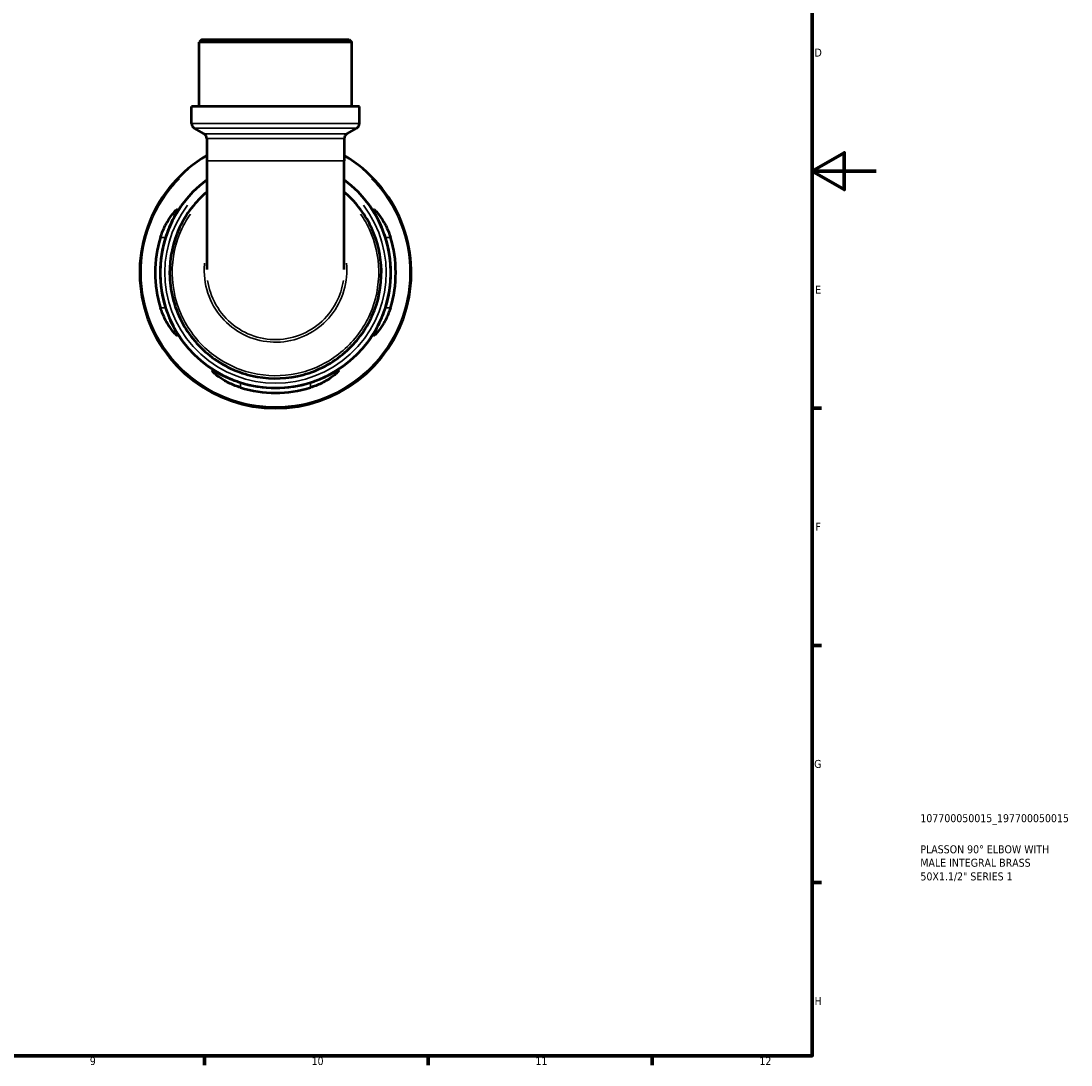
# Model space of a CAD drawing. Header units: millimetres. Extents: x 0 to 902, y 0 to 823.
# Tile 5 of 6: x 573 to 902, y 17 to 344. Entities that reach past the tile are written whole.
import ezdxf

# ---------------------------------------------------------------- set-up
doc = ezdxf.new("R2010")
doc.units = ezdxf.units.MM
for name, color, linetype, lineweight in [('Border (ISO)', 7, 'Continuous', 70), ('Title (ISO)', 7, 'Continuous', 50), ('Visible (ISO)', 7, 'Continuous', 50), ('Visible Narrow (ISO)', 7, 'Continuous', 35)]:
    doc.layers.add(name, color=color, linetype=linetype, lineweight=lineweight)
doc.styles.add('Note Text (ISO)', font='tahoma.ttf')

# ---------------------------------------------------------------- blocks, each defined once
blk = doc.blocks.new('Borders Default Border')
at = {"layer": 'Border (ISO)'}
for p, q in [((821, 222.75), (823.9, 222.75)), ((821, 148.5), (823.9, 148.5)), ((821, 74.25), (823.9, 74.25)), ((630.75, 20), (630.75, 17.1)), ((700.83, 20), (700.83, 17.1)), ((770.92, 20), (770.92, 17.1))]:
    blk.add_line(p, q, dxfattribs=at)
at = {"layer": 'Border (ISO)', "flags": 128}
for points in [[(20, 20), (20, 574), (821, 574), (821, 20), (20, 20)], [(841, 297), (821, 297), (831, 302.77), (831, 291.23), (821, 297)]]:
    blk.add_lwpolyline(points, dxfattribs=at)
at = {"layer": 'Border (ISO)', "color": 232, "true_color": 0xca0064, "char_height": 2.5, "attachment_point": 7, "style": 'Note Text (ISO)'}
for s, insert in [('D', (821.73, 332.88)), ('E', (821.94, 258.63)), ('F', (822, 184.38)), ('G', (821.61, 110.08)), ('H', (821.74, 35.88)), ('9', (594.88, 17.05)), ('10', (664.29, 17.05)), ('11', (734.37, 17.1)), ('12', (804.46, 17.1))]:
    blk.add_mtext(s, dxfattribs=dict(at, insert=insert))
blk = doc.blocks.new('Title Blocks ISO')
at = {"layer": 'Title (ISO)', "color": 232, "true_color": 0xca0064, "style": 'Note Text (ISO)'}
for tag, p in [('PART_NUMBER_001', (33.84, 73.14)), ('DESCRIPTION_001', (33.84, 63.4)), ('DESCRIPTION_002', (33.84, 59.19)), ('DESCRIPTION_003', (33.88, 54.91))]:
    blk.add_attdef(tag, p, '', height=2.5, dxfattribs=at)

msp = doc.modelspace()

# ---------------------------------------------------------------- linework, layer by layer
at = {"layer": 'Visible (ISO)'}
for p, q in [((629.948, 338.241), (629.098, 337.391)), ((676.901, 337.391), (629.098, 337.391)), ((629.098, 317.241), (629.098, 337.391)), ((629.948, 338.241), (676.051, 338.241)), ((676.051, 338.241), (676.901, 337.391)), ((676.901, 317.241), (676.901, 337.391)), ((679.291, 317.241), (626.708, 317.241)), ((626.708, 311.923), (626.708, 317.241)), ((679.291, 311.923), (679.291, 317.241)), ((630.638, 308.672), (627.558, 310.451)), ((675.361, 308.672), (678.441, 310.451)), ((631.488, 307.2), (631.488, 300.239)), ((674.511, 307.2), (674.511, 300.239)), ((631.488, 300.239), (631.488, 266.155)), ((674.511, 266.155), (674.511, 300.239))]:
    msp.add_line(p, q, dxfattribs=at)
for centre, radius, start, end in [((628.408, 311.923), 1.7, 180, 240), ((677.591, 311.923), 1.7, 300, 0), ((629.788, 307.2), 1.7, 0, 60), ((676.211, 307.2), 1.7, 120, 180), ((652.999, 265.241), 42.5, 120.40768, 59.59232), ((652.999, 265.241), 36.125, 126.54614, 53.45386), ((652.999, 265.241), 37.64, 163.00756, 196.99244), ((652.999, 265.241), 36.133, 162.27612, 197.72388), ((652.999, 265.241), 36.133, 342.27612, 17.72388), ((652.999, 265.241), 37.64, 343.00756, 16.99244), ((652.999, 265.241), 36.133, 252.27612, 287.72388), ((652.999, 265.241), 37.64, 253.00756, 286.99244)]:
    msp.add_arc(centre, radius, start, end, dxfattribs=at)
for points, knots in [([(631.488, 290.464), (627.904, 287.404), (624.98, 283.573), (620.879, 274.82), (619.801, 269.861), (619.903, 259.755), (621.177, 254.619), (625.832, 245.598), (629.144, 241.686), (637.278, 235.604), (642.14, 233.498), (651.989, 231.755), (656.944, 231.972), (666.446, 234.532), (670.968, 236.939), (678.395, 243.391), (681.342, 247.378), (685.257, 256.21), (686.234, 261.045), (686.058, 270.393), (685.032, 274.904), (681.24, 283.198), (678.455, 286.966), (674.856, 290.166), (674.684, 290.316), (674.51, 290.464)], [-7.147823, -7.147823, -7.147823, -7.147823, -6.7213081, -6.7213081, -6.2731411, -6.2731411, -5.8067861, -5.8067861, -5.3544748, -5.3544748, -4.8876304, -4.8876304, -4.4492728, -4.4492728, -3.9971305, -3.9971305, -3.5589184, -3.5589184, -3.1228606, -3.1228606, -2.7127782, -2.7127782, -2.2976062, -2.2976062, -2.2769633, -2.2769633, -2.2769633, -2.2769633]), ([(617.003, 276.241), (617.173, 276.8), (617.366, 277.352), (618.024, 279.042), (618.549, 280.115), (619.638, 282.009), (620.205, 282.835), (621.158, 284.054), (621.559, 284.49), (622.051, 284.926), (622.193, 285.011), (622.317, 284.966), (622.306, 284.85), (622.137, 284.388), (621.948, 284.002), (621.362, 282.846), (620.923, 281.997), (619.999, 280.024), (619.513, 278.887), (618.902, 277.211), (618.737, 276.728), (618.581, 276.241)], [-3.1190111, -3.1190111, -3.1190111, -3.1190111, -2.9425218, -2.9425218, -2.5658323, -2.5658323, -2.1866341, -2.1866341, -1.8519842, -1.8519842, -1.611527, -1.611527, -1.3870833, -1.3870833, -1.11061, -1.11061, -0.7372166, -0.7372166, -0.3497412, -0.3497412, -0.1958212, -0.1958212, -0.1958212, -0.1958212]), ([(687.417, 276.241), (687.269, 276.706), (687.111, 277.169), (686.528, 278.776), (686.065, 279.872), (685.149, 281.85), (684.696, 282.73), (684.084, 283.934), (683.883, 284.339), (683.697, 284.827), (683.68, 284.953), (683.789, 285.016), (683.92, 284.944), (684.371, 284.557), (684.734, 284.172), (685.686, 282.989), (686.312, 282.095), (687.455, 280.104), (687.98, 279.03), (688.636, 277.343), (688.826, 276.795), (688.996, 276.241)], [-3.0744805, -3.0744805, -3.0744805, -3.0744805, -2.9275472, -2.9275472, -2.5564656, -2.5564656, -2.1770295, -2.1770295, -1.8962541, -1.8962541, -1.6711798, -1.6711798, -1.4362173, -1.4362173, -1.1221314, -1.1221314, -0.7060755, -0.7060755, -0.3297742, -0.3297742, -0.1550611, -0.1550611, -0.1550611, -0.1550611]), ([(618.581, 254.241), (618.73, 253.776), (618.888, 253.314), (619.471, 251.706), (619.933, 250.611), (620.849, 248.632), (621.302, 247.752), (621.914, 246.548), (622.115, 246.144), (622.301, 245.656), (622.319, 245.53), (622.21, 245.466), (622.078, 245.538), (621.627, 245.925), (621.265, 246.31), (620.312, 247.493), (619.687, 248.388), (618.543, 250.379), (618.019, 251.453), (617.362, 253.14), (617.172, 253.687), (617.003, 254.241)], [-3.0744805, -3.0744805, -3.0744805, -3.0744805, -2.9275472, -2.9275472, -2.5564656, -2.5564656, -2.1770295, -2.1770295, -1.8962541, -1.8962541, -1.6711798, -1.6711798, -1.4362173, -1.4362173, -1.1221314, -1.1221314, -0.7060755, -0.7060755, -0.3297742, -0.3297742, -0.1550611, -0.1550611, -0.1550611, -0.1550611]), ([(688.996, 254.241), (688.825, 253.683), (688.633, 253.131), (687.974, 251.441), (687.449, 250.368), (686.36, 248.473), (685.793, 247.648), (684.84, 246.429), (684.44, 245.993), (683.948, 245.557), (683.805, 245.472), (683.681, 245.517), (683.692, 245.633), (683.861, 246.095), (684.051, 246.481), (684.636, 247.636), (685.076, 248.485), (685.999, 250.459), (686.485, 251.596), (687.096, 253.271), (687.262, 253.755), (687.417, 254.241)], [-3.1190111, -3.1190111, -3.1190111, -3.1190111, -2.9425218, -2.9425218, -2.5658323, -2.5658323, -2.1866341, -2.1866341, -1.8519842, -1.8519842, -1.611527, -1.611527, -1.3870833, -1.3870833, -1.11061, -1.11061, -0.7372166, -0.7372166, -0.3497412, -0.3497412, -0.1958212, -0.1958212, -0.1958212, -0.1958212]), ([(641.999, 229.245), (641.441, 229.416), (640.888, 229.608), (639.198, 230.266), (638.126, 230.791), (636.231, 231.88), (635.406, 232.447), (634.187, 233.4), (633.75, 233.801), (633.315, 234.293), (633.23, 234.435), (633.275, 234.559), (633.391, 234.548), (633.853, 234.379), (634.239, 234.19), (635.394, 233.604), (636.243, 233.165), (638.217, 232.241), (639.354, 231.755), (641.029, 231.144), (641.513, 230.979), (641.999, 230.823)], [-3.1190111, -3.1190111, -3.1190111, -3.1190111, -2.9425218, -2.9425218, -2.5658323, -2.5658323, -2.1866341, -2.1866341, -1.8519842, -1.8519842, -1.611527, -1.611527, -1.3870833, -1.3870833, -1.11061, -1.11061, -0.7372166, -0.7372166, -0.3497412, -0.3497412, -0.1958212, -0.1958212, -0.1958212, -0.1958212]), ([(663.999, 230.823), (664.464, 230.972), (664.927, 231.13), (666.534, 231.713), (667.63, 232.175), (669.608, 233.091), (670.488, 233.545), (671.692, 234.156), (672.097, 234.357), (672.585, 234.543), (672.71, 234.561), (672.774, 234.452), (672.702, 234.32), (672.315, 233.869), (671.93, 233.507), (670.747, 232.554), (669.853, 231.929), (667.862, 230.786), (666.788, 230.261), (665.101, 229.604), (664.553, 229.414), (663.999, 229.245)], [-3.0744805, -3.0744805, -3.0744805, -3.0744805, -2.9275472, -2.9275472, -2.5564656, -2.5564656, -2.1770295, -2.1770295, -1.8962541, -1.8962541, -1.6711798, -1.6711798, -1.4362173, -1.4362173, -1.1221314, -1.1221314, -0.7060755, -0.7060755, -0.3297742, -0.3297742, -0.1550611, -0.1550611, -0.1550611, -0.1550611])]:
    msp.add_open_spline(points, degree=3, knots=knots, dxfattribs=at)
at = {"layer": 'Visible Narrow (ISO)'}
for p, q in [((627.031, 311.923), (678.967, 311.923)), ((678.128, 310.451), (627.871, 310.451)), ((630.913, 308.672), (675.085, 308.672)), ((674.246, 307.2), (631.753, 307.2)), ((631.753, 300.239), (674.246, 300.239)), ((617.082, 276.241), (618.502, 276.241)), ((687.496, 276.241), (688.917, 276.241)), ((618.502, 254.241), (617.082, 254.241)), ((688.917, 254.241), (687.496, 254.241)), ((641.999, 229.324), (641.999, 230.744)), ((663.999, 230.744), (663.999, 229.324))]:
    msp.add_line(p, q, dxfattribs=at)
for radius, start, end in [(42.073, 135.67437, 44.32563), (34.638, 142.55305, 37.44695)]:
    msp.add_arc((652.999, 265.241), radius, start, end, dxfattribs=at)
for points, knots in [([(679.655, 283.576), (680.714, 282.03), (681.64, 280.393), (684.246, 274.664), (685.241, 270.264), (685.4, 261.148), (684.444, 256.437), (680.621, 247.831), (677.748, 243.947), (670.508, 237.662), (666.101, 235.318), (656.843, 232.825), (652.015, 232.613), (642.419, 234.312), (637.681, 236.362), (629.753, 242.286), (626.524, 246.096), (621.981, 254.885), (620.734, 259.891), (620.623, 269.744), (621.667, 274.582), (624.458, 280.569), (625.341, 282.113), (626.344, 283.575)], [2.5390266, 2.5390266, 2.5390266, 2.5390266, 2.7127782, 2.7127782, 3.1228606, 3.1228606, 3.5589184, 3.5589184, 3.9971305, 3.9971305, 4.4492728, 4.4492728, 4.8876304, 4.8876304, 5.3544748, 5.3544748, 5.8067861, 5.8067861, 6.2731411, 6.2731411, 6.7213081, 6.7213081, 6.8857604, 6.8857604, 6.8857604, 6.8857604]), ([(630.757, 268.212), (630.747, 268.098), (630.738, 267.983), (630.501, 264.817), (630.874, 261.72), (632.772, 256.004), (634.26, 253.376), (638.101, 248.936), (640.438, 247.111), (645.611, 244.507), (648.441, 243.719), (654.182, 243.281), (657.091, 243.628), (662.568, 245.403), (665.133, 246.833), (669.553, 250.574), (671.4, 252.89), (674.11, 258.09), (674.955, 260.981), (675.366, 265.349), (675.367, 266.786), (675.24, 268.211)], [-1.6460439, -1.6460439, -1.6460439, -1.6460439, -1.6309094, -1.6309094, -1.2277689, -1.2277689, -0.8373667, -0.8373667, -0.4539885, -0.4539885, -0.0740514, -0.0740514, 0.3048605, 0.3048605, 0.6847805, 0.6847805, 1.0679614, 1.0679614, 1.4574689, 1.4574689, 1.6460303, 1.6460303, 1.6460303, 1.6460303]), ([(674.253, 262.749), (673.886, 260.348), (673.127, 258.009), (670.711, 253.373), (668.933, 251.142), (664.678, 247.54), (662.208, 246.163), (656.937, 244.454), (654.137, 244.12), (648.612, 244.542), (645.889, 245.301), (640.909, 247.808), (638.66, 249.565), (634.961, 253.841), (633.527, 256.373), (632.23, 260.277), (631.936, 261.505), (631.747, 262.749)], [-1.3996268, -1.3996268, -1.3996268, -1.3996268, -1.0679614, -1.0679614, -0.6847805, -0.6847805, -0.3048605, -0.3048605, 0.0740514, 0.0740514, 0.4539885, 0.4539885, 0.8373667, 0.8373667, 1.2277689, 1.2277689, 1.3996321, 1.3996321, 1.3996321, 1.3996321])]:
    msp.add_open_spline(points, degree=3, knots=knots, dxfattribs=at)

# ---------------------------------------------------------------- block references
msp.add_blockref('Borders Default Border', (0, 0))
msp.add_blockref('Title Blocks ISO', (821, 20)).add_auto_attribs({'PART_NUMBER_001': '107700050015_197700050015', 'DESCRIPTION_001': 'PLASSON 90° ELBOW WITH', 'DESCRIPTION_002': 'MALE INTEGRAL BRASS', 'DESCRIPTION_003': '50X1.1/2" SERIES 1'})

doc.saveas('drawing.dxf')
